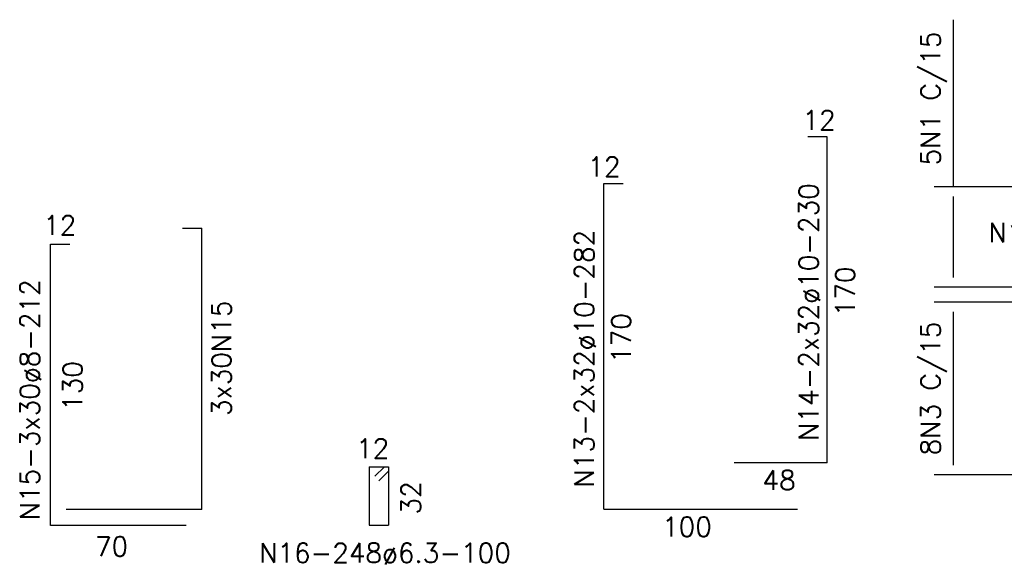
# Model space of a CAD drawing. Extents: x 304 to 4509, y 4601 to 7845.
# Tile 1 of 16: x 511 to 1019, y 5333 to 5614. Entities that reach past the tile are written whole.
import ezdxf

# ---------------------------------------------------------------- set-up
doc = ezdxf.new("R2010")
doc.units = 0
doc.header["$LTSCALE"] = 0.1
doc.header["$MEASUREMENT"] = 0
doc.layers.get('DEFPOINTS').update_dxf_attribs({"color": 200, "linetype": 'CONTINUOUS'})
for name, color, linetype in [('ARMADURA', 6, 'CONTINUOUS'), ('BAR-PECAS', 2, 'CONTINUOUS'), ('DIM', 7, 'CONTINUOUS'), ('TEXTO', 2, 'CONTINUOUS')]:
    doc.layers.add(name, color=color, linetype=linetype)
doc.styles.add('ROMAMS', font='ROMANS.shx', dxfattribs={"height": 1.2})
doc.styles.add('ROMANS', font='ROMANS.shx')
doc.dimstyles.new('DIM50', dxfattribs={"dimscale": 0, "dimtxt": 10, "dimasz": 5, "dimexe": 10, "dimexo": 10, "dimgap": 2.5, "dimtad": 1, "dimdec": 0, "dimtxsty": 'ROMANS', "dimblk1": 'DOTSMALL', "dimblk2": 'DOTSMALL', "dimsah": 1, "dimcen": 61.697625, "dimdle": 1, "dimclrd": 7, "dimclre": 7, "dimclrt": 2, "dimazin": 3, "dimtfac": 1, "dimtdec": 0, "dimtmove": 0, "dimatfit": 3})

# ---------------------------------------------------------------- blocks, each defined once
blk = doc.blocks.new('*D3')
at = {"layer": 'DEFPOINTS', "color": 0}
for p in [(992.44, 5527.38), (1047.39, 5527.38), (1047.39, 5475.62)]:
    blk.add_point(p, dxfattribs=at)
at = {"layer": 'DIM', "color": 7}
for p, q in [((992.44, 5527.38), (992.44, 5613.57)), ((1037.39, 5527.38), (982.44, 5527.38)), ((992.44, 5480.62), (992.44, 5522.38)), ((1037.39, 5475.62), (982.44, 5475.62))]:
    blk.add_line(p, q, dxfattribs=at)
at = {"layer": 'DIM', "color": 2, "insert": (982.32, 5572.97), "char_height": 10, "attachment_point": 5, "rotation": 90, "style": 'ROMANS'}
blk.add_mtext('5N1 C/15', dxfattribs=at)
blk = doc.blocks.new('_DOT')
blk = doc.blocks.new('*D28')
at = {"layer": 'DEFPOINTS', "color": 0}
for p in [(992.44, 5468), (1047.39, 5468), (1047.39, 5378.86)]:
    blk.add_point(p, dxfattribs=at)
at = {"layer": 'DIM', "color": 7}
for p, q in [((1037.39, 5468), (982.44, 5468)), ((992.44, 5383.86), (992.44, 5463)), ((1037.39, 5378.86), (982.44, 5378.86))]:
    blk.add_line(p, q, dxfattribs=at)
at = {"layer": 'DIM', "color": 2, "insert": (982.32, 5423.43), "char_height": 10, "attachment_point": 5, "rotation": 90, "style": 'ROMANS'}
blk.add_mtext('8N3 C/15', dxfattribs=at)

msp = doc.modelspace()

# ---------------------------------------------------------------- linework, layer by layer
at = {"layer": 'ARMADURA'}
for p, q in [((927.33, 5553.14), (917.33, 5553.14)), ((927.33, 5385.14), (927.33, 5553.14)), ((812.05, 5361.11), (812.05, 5529.11)), ((812.05, 5529.11), (822.05, 5529.11)), ((594.7, 5506.06), (604.7, 5506.06)), ((604.7, 5361.06), (604.7, 5506.06)), ((526.53, 5352.82), (526.53, 5497.82)), ((526.53, 5497.82), (536.53, 5497.82)), ((927.33, 5385.14), (879.33, 5385.14)), ((690.92, 5383.07), (690.92, 5353)), ((690.92, 5383.07), (700.92, 5383.07)), ((693.92, 5378.12), (698.87, 5383.07)), ((695.97, 5375.86), (700.92, 5380.81)), ((700.92, 5383.07), (700.92, 5353)), ((604.7, 5361.06), (534.7, 5361.06)), ((812.05, 5361.11), (912.05, 5361.11)), ((596.53, 5352.82), (526.53, 5352.82)), ((690.92, 5353), (700.92, 5353))]:
    msp.add_line(p, q, dxfattribs=at)

# ---------------------------------------------------------------- texts
at = {"layer": 'BAR-PECAS', "color": 2, "insert": (1037.03, 5498.89), "char_height": 10, "attachment_point": 9, "style": 'ROMANS'}
msp.add_mtext('N13', dxfattribs=at)
at = {"layer": 'TEXTO', "linetype": 'CONTINUOUS', "style": 'ROMAMS'}
for s, p in [('12', (914.51, 5556.83)), ('12', (803.56, 5532.79)), ('12', (522.74, 5502.56)), ('12', (684.21, 5387.46)), ('48', (893.92, 5371.15)), ('100', (842.09, 5347.11)), ('70', (549.49, 5336.98)), ('N16-248ø6.3-100', (634.22, 5333.63))]:
    msp.add_text(s, height=10, dxfattribs=at).set_placement(p)
for s, p in [('N14-2x32ø10-230', (922.73, 5396.41)), ('N13-2x32ø10-282', (806.98, 5372.38)), ('170', (941.57, 5460.58)), ('3x30N15', (619.77, 5409.2)), ('N15-3x30ø8-212', (520.85, 5355.46)), ('170', (826, 5436.55)), ('130', (542.97, 5411.84)), ('32', (717.54, 5358.44))]:
    msp.add_text(s, height=10, rotation=90, dxfattribs=at).set_placement(p)

# ---------------------------------------------------------------- dimensions: what is measured, and where the dimension line sits
at = {"layer": 'DIM'}
dim = msp.add_linear_dim(base=(992.44, 5527.38), p1=(1047.39, 5475.62), p2=(1047.39, 5527.38), angle=90, text='5N1 C/15', dimstyle='DIM50', override={"dimscale": 1, "dimasz": 5, "dimblk1": 'DOT', "dimblk2": 'DOT', "dimtmove": 0}, dxfattribs=at)
dim.commit()
dim.dimension.update_dxf_attribs({"geometry": '*D3', "text_midpoint": (982.32, 5572.97)})
dim = msp.add_linear_dim(base=(992.44, 5468), p1=(1047.39, 5378.86), p2=(1047.39, 5468), angle=90, text='8N3 C/15', dimstyle='DIM50', override={"dimscale": 1, "dimasz": 5, "dimblk1": 'DOT', "dimblk2": 'DOT', "dimtmove": 0}, dxfattribs=at)
dim.commit()
dim.dimension.update_dxf_attribs({"geometry": '*D28', "text_midpoint": (992.44, 5423.43), "dimtype": 160})

# ---------------------------------------------------------------- leaders
at = {"layer": 'BAR-PECAS', "color": 1, "annotation_type": 0, "has_hookline": 1, "hookline_direction": 1, "text_width": 26.19}
msp.add_leader([(1064.45, 5495), (1044.53, 5503.89), (1039.53, 5503.89)], dimstyle='DIM50', override={"dimscale": 1, "dimtad": 0}, dxfattribs=at)

doc.saveas('drawing.dxf')
